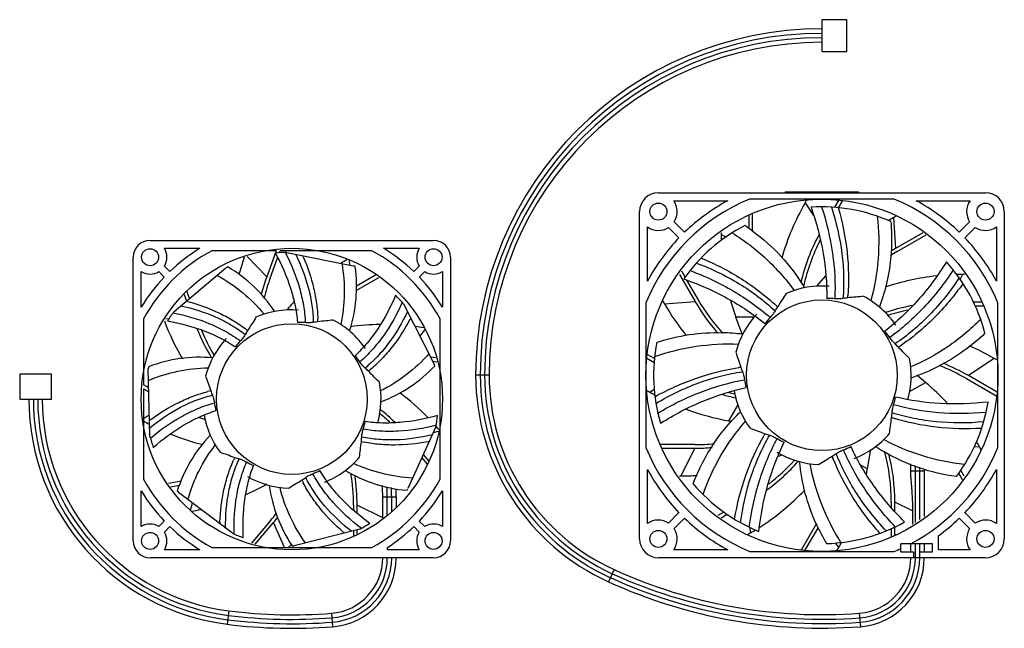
# Model space of a CAD drawing. Header units: millimetres. Extents: x 33 to 282, y 146 to 300.
import ezdxf

# ---------------------------------------------------------------- set-up
doc = ezdxf.new("R2010")
doc.units = ezdxf.units.MM
doc.header["$LTSCALE"] = 28.938691
doc.layers.get('0').update_dxf_attribs({"linetype": 'CONTINUOUS'})

msp = doc.modelspace()

# ---------------------------------------------------------------- linework, layer by layer
at = {"color": 7, "linetype": 'Continuous'}
for p, q in [((235.66, 299.77), (235.66, 291.77)), ((241.91, 299.77), (235.66, 299.77)), ((241.91, 291.77), (241.91, 299.77)), ((235.66, 291.77), (241.91, 291.77)), ((194.41, 256.14), (276.91, 256.14)), ((226.41, 256.34), (244.91, 256.34)), ((226.41, 256.34), (226.41, 256.14)), ((231.6, 256.34), (231.6, 256.14)), ((238.91, 256.34), (238.91, 256.14)), ((240.91, 256.34), (240.91, 256.14)), ((242.91, 256.34), (242.91, 256.14)), ((244.91, 256.34), (244.91, 256.14)), ((198.28, 254.14), (211.91, 254.14)), ((253.9, 254.54), (217.42, 254.54)), ((231.41, 253.57), (231.81, 254.27)), ((231.41, 253.57), (233.53, 250.4)), ((239.93, 254.34), (238.85, 252.47)), ((239.84, 252.38), (240.91, 254.23)), ((259.41, 254.14), (273.03, 254.14)), ((189.66, 168.89), (189.66, 251.39)), ((218.16, 246.36), (218.16, 250.95)), ((281.66, 251.39), (281.66, 168.89)), ((201.02, 246.2), (198.4, 248.82)), ((217.26, 250.55), (217.26, 247.05)), ((253.69, 249.88), (254.44, 250.31)), ((253.69, 249.88), (254.2, 242.09)), ((272.92, 248.82), (270.3, 246.2)), ((191.66, 233.89), (191.66, 247.52)), ((196.98, 247.4), (199.6, 244.78)), ((210.26, 246.06), (210.26, 245.63)), ((261.07, 246.06), (254.2, 242.09)), ((271.71, 244.78), (274.33, 247.4)), ((279.66, 247.52), (279.66, 233.89)), ((66.21, 244.14), (137.71, 244.14)), ((210.26, 245.63), (211.5, 245.02)), ((254.65, 241.31), (261.92, 245.51)), ((69.81, 242.14), (78.8, 242.14)), ((98.04, 241.54), (81.77, 241.54)), ((98.04, 241.54), (95.63, 234.93)), ((98.8, 241.01), (98.99, 241.54)), ((122.14, 241.54), (98.99, 241.54)), ((100.72, 241.12), (117.47, 237.74)), ((125.11, 242.14), (134.1, 242.14)), ((61.96, 168.39), (61.96, 239.89)), ((90.7, 240.08), (95.63, 234.93)), ((96.47, 234.62), (98.35, 239.78)), ((116.42, 239.04), (116.49, 237.93)), ((141.96, 239.89), (141.96, 168.39)), ((63.96, 227.3), (63.96, 236.29)), ((68.42, 236.27), (69.79, 234.89)), ((71.21, 236.31), (69.84, 237.68)), ((72.27, 226.23), (85.36, 237.21)), ((134.08, 237.68), (132.71, 236.31)), ((134.12, 234.89), (135.49, 236.27)), ((139.96, 236.29), (139.96, 227.3)), ((201.17, 234.89), (200.29, 236.4)), ((118.23, 231.53), (123.88, 234.79)), ((123.04, 235.34), (118.25, 232.58)), ((199.75, 235.55), (203.71, 228.69)), ((204.49, 229.14), (201.63, 234.08)), ((234.37, 232.57), (236.61, 235.24)), ((271.14, 235.54), (270.54, 234.33)), ((271.58, 235.54), (271.14, 235.54)), ((76.16, 229.49), (75.47, 231.39)), ((231.19, 232.32), (231.26, 232.21)), ((231.19, 232.32), (231.26, 232.21)), ((74.76, 230.69), (75.42, 228.87)), ((195.49, 228.93), (195.92, 228.18)), ((195.92, 228.18), (203.71, 228.69)), ((276.07, 228.54), (273.88, 228.54)), ((130.1, 228.17), (137.89, 212.96)), ((191.26, 228.38), (191.26, 191.91)), ((250.29, 227.24), (250.29, 227.76)), ((274.31, 227.64), (276.47, 227.64)), ((280.06, 191.91), (280.06, 228.38)), ((64.56, 224.33), (64.56, 207.75)), ((70.23, 224.43), (70.97, 224.35)), ((139.36, 183.96), (139.36, 224.33)), ((218.57, 224.78), (213.93, 224.8)), ((215.51, 220.47), (213.93, 224.8)), ((135.52, 221.65), (134.29, 219.98)), ((138.19, 214.49), (137, 214.69)), ((137.52, 213.69), (138.5, 213.52)), ((191.46, 214.42), (193.33, 213.34)), ((193.42, 214.33), (191.57, 215.4)), ((279.09, 214.39), (272.6, 210.06)), ((279.78, 213.99), (279.09, 214.39)), ((66.18, 194.7), (65.76, 211.79)), ((33.33, 210.39), (33.33, 204.14)), ((41.33, 210.39), (33.33, 210.39)), ((41.33, 204.14), (41.33, 210.39)), ((151.73, 210.14), (148.33, 210.14)), ((261.8, 208.31), (259.63, 210.13)), ((272.15, 209.28), (279.75, 204.89)), ((279.85, 205.87), (272.6, 210.06)), ((65.88, 206.99), (64.56, 207.75)), ((64.56, 206.71), (64.56, 183.96)), ((64.56, 206.71), (65.9, 205.93)), ((191.53, 206.29), (192.23, 205.89)), ((192.23, 205.89), (193.35, 206.64)), ((257.78, 206.02), (261.8, 208.31)), ((33.33, 204.14), (41.33, 204.14)), ((214.44, 202.66), (212.1, 198.66)), ((64.56, 199.26), (66.04, 200.25)), ((138.29, 197.13), (131.26, 181.55)), ((138.3, 197.21), (138.34, 197.18)), ((138.35, 197.26), (138.39, 197.22)), ((212.1, 198.66), (212.94, 198.51)), ((138.89, 195.97), (137.63, 195.66)), ((203.62, 192.65), (194.85, 192.65)), ((195.25, 191.75), (203.62, 191.75)), ((200.17, 184.75), (203.62, 191.75)), ((247.14, 186.59), (247.99, 191.4)), ((275.39, 192.11), (274.01, 192.02)), ((275.83, 191.36), (275.39, 192.11)), ((134.75, 189.29), (136.17, 187.6)), ((136.59, 188.5), (135.16, 190.2)), ((224.68, 189.76), (225.59, 190.09)), ((191.66, 172.77), (191.66, 186.39)), ((245.43, 187.59), (247.14, 186.59)), ((279.66, 186.39), (279.66, 172.77)), ((199.74, 184.75), (200.17, 184.75)), ((258.08, 186.02), (261.48, 186.02)), ((258.08, 184.42), (258.08, 186.02)), ((259.23, 173.05), (259.23, 186.02)), ((260.33, 173.76), (260.33, 186.02)), ((261.48, 186.02), (261.48, 174.5)), ((270.15, 185.4), (271.02, 183.88)), ((271.57, 184.73), (270.71, 186.21)), ((74.06, 183.41), (70.9, 182.85)), ((71.44, 182.03), (73.66, 182.42)), ((63.96, 172), (63.96, 180.99)), ((87.03, 170.29), (73.41, 180.61)), ((124.9, 179.5), (128.3, 179.5)), ((124.9, 174.17), (124.9, 179.5)), ((126.05, 174.93), (126.05, 179.5)), ((127.15, 175.72), (127.15, 179.5)), ((128.3, 179.5), (128.3, 176.87)), ((139.96, 180.99), (139.96, 172)), ((76.38, 176.11), (76.91, 177.95)), ((117.53, 177.38), (117.53, 176.17)), ((124.9, 174.19), (118.43, 177.38)), ((118.43, 175.43), (118.43, 177.38)), ((253.15, 178.11), (253.15, 176.91)), ((258.5, 175.92), (254.05, 178.11)), ((254.05, 175.91), (254.05, 178.11)), ((199.6, 175.5), (196.98, 172.88)), ((198.4, 171.47), (201.02, 174.09)), ((210.93, 175.66), (209.4, 174.78)), ((210.25, 174.23), (211.76, 175.11)), ((258.5, 175.92), (258.5, 172.58)), ((270.3, 174.09), (272.92, 171.47)), ((274.33, 172.88), (271.71, 175.5)), ((69.79, 173.39), (68.42, 172.02)), ((69.84, 170.61), (71.21, 171.98)), ((96.69, 173.63), (91.83, 167.84)), ((92.76, 167.54), (97.38, 173.05)), ((100.15, 166.74), (97.38, 173.05)), ((119.12, 171.37), (102.56, 167.15)), ((132.71, 171.98), (134.08, 170.61)), ((135.49, 172.02), (134.12, 173.39)), ((217.62, 170.41), (217.54, 171.76)), ((234.28, 172.76), (230.41, 166.06)), ((231.38, 165.95), (234.76, 171.8)), ((253.15, 171.47), (253.15, 169.48)), ((254.05, 169.73), (254.05, 171.89)), ((117.53, 170.96), (117.53, 169.61)), ((118.43, 169.9), (118.43, 171.19)), ((216.87, 169.97), (217.62, 170.41)), ((265.03, 166.14), (265.03, 169.68)), ((81.77, 166.74), (122.14, 166.74)), ((126.1, 166.14), (126.1, 166.76)), ((239.91, 166.71), (239.16, 167.84)), ((239.51, 166.02), (239.91, 166.71)), ((263.53, 167.64), (255.53, 167.64)), ((255.53, 165.64), (255.53, 167.64)), ((258.08, 165.64), (258.08, 167.64)), ((259.23, 164.14), (259.23, 167.64)), ((260.33, 165.64), (260.33, 167.64)), ((261.48, 167.64), (261.48, 165.64)), ((263.53, 165.64), (263.53, 167.64)), ((137.71, 164.14), (66.21, 164.14)), ((78.8, 166.14), (69.81, 166.14)), ((134.1, 166.14), (126.1, 166.14)), ((276.91, 164.14), (194.41, 164.14)), ((211.91, 166.14), (198.28, 166.14)), ((217.42, 165.74), (253.9, 165.74)), ((255.53, 165.64), (258.78, 165.64)), ((258.78, 165.64), (258.78, 164.14)), ((260.28, 165.64), (263.53, 165.64)), ((260.28, 165.64), (260.28, 164.14)), ((273.03, 166.14), (265.03, 166.14)), ((183.24, 161.16), (181.83, 158.07)), ((86.1, 150.75), (85.68, 147.38)), ((111.97, 150.15), (112.24, 146.76)), ((245.09, 150.14), (245.35, 146.75))]:
    msp.add_line(p, q, dxfattribs=at)
for centre, radius in [((235.66, 210.14), 44.4), ((194.41, 251.39), 2.15), ((276.91, 251.39), 2.15), ((101.96, 204.14), 38), ((66.21, 239.89), 2.15), ((137.71, 239.89), 2.15), ((235.66, 210.14), 19), ((101.96, 204.14), 19), ((66.21, 168.39), 2.15), ((137.71, 168.39), 2.15), ((194.41, 168.89), 2.15), ((276.91, 168.89), 2.15)]:
    msp.add_circle(centre, radius, dxfattribs=at)
for centre, radius, start, end in [((235.66, 210.14), 87.33, 90, 180), ((235.66, 210.14), 86.18, 90, 180), ((235.66, 210.14), 85.08, 90, 180), ((235.66, 210.14), 83.93, 90, 180), ((194.41, 251.39), 4.75, 90, 180), ((276.91, 251.39), 4.75, 0, 90), ((235.66, 210.14), 48, 112.3316, 157.6684), ((194.41, 251.39), 4.75, 327.1532, 35.3765), ((235.66, 210.14), 50, 118.3576, 133.854), ((284.3, 223.07), 61.06, 150.0264, 164.2039), ((235.66, 210.14), 48, 22.3316, 67.6684), ((235.66, 210.14), 50, 46.146, 61.6424), ((276.91, 251.39), 4.75, 144.6235, 212.8468), ((235.66, 210.14), 42.45, 65.8626, 93.6969), ((284.24, 197.01), 61.06, 120.0264, 121.3604), ((194.41, 251.39), 4.75, 234.6235, 302.8468), ((235.66, 210.14), 42.45, 117.2912, 145.1255), ((188.32, 205.51), 50.7, 53.8434, 56.6481), ((276.91, 251.39), 4.75, 237.1532, 305.3765), ((66.21, 239.89), 4.25, 90, 180), ((137.71, 239.89), 4.25, 0, 90), ((235.66, 210.14), 50, 136.146, 151.6424), ((271.32, 245.66), 61.06, 180.0264, 181.3673), ((235.66, 210.14), 50, 28.3576, 43.854), ((101.96, 204.14), 42.5, 118.3576, 151.6424), ((66.21, 239.89), 4.25, 328.609, 31.9657), ((101.96, 204.14), 44.5, 121.358, 133.7123), ((101.96, 204.14), 37, 91.9226, 96.4115), ((101.96, 204.14), 42.5, 28.3576, 61.6424), ((101.96, 204.14), 44.5, 46.2877, 58.642), ((137.71, 239.89), 4.25, 148.0343, 211.391), ((147.62, 219.71), 61.06, 160.723, 165.0545), ((56.6, 219.04), 52.58, 23.4398, 23.8722), ((146.94, 186.72), 61.06, 120.6361, 122.1579), ((235.66, 210.14), 42.45, 14.434, 42.2683), ((66.21, 239.89), 4.25, 238.0343, 301.391), ((101.96, 204.14), 37, 115.8526, 116.6488), ((67.32, 206.15), 36.36, 33.5156, 59.4013), ((81.93, 232.48), 36.36, 342.087, 7.9727), ((101.96, 204.14), 37, 64.424, 65.2202), ((137.71, 239.89), 4.25, 238.609, 301.9657), ((101.96, 204.14), 44.5, 136.2877, 148.642), ((143.59, 217.49), 51.03, 160.0243, 165.1862), ((143.46, 217.52), 50, 159.999, 165.9639), ((101.96, 204.14), 44.5, 31.358, 43.7123), ((271.17, 174.48), 61.06, 96.2203, 108.7198), ((271.17, 174.48), 61.06, 90.0264, 91.3568), ((235.66, 210.14), 22.5, 85.3631, 113.5786), ((188.07, 206.14), 50.46, 31.2649, 31.5472), ((62.03, 177.97), 52.58, 74.8684, 75.3008), ((146.94, 186.72), 61.06, 136.6877, 139.227), ((101.96, 204.14), 37, 40.494, 44.9829), ((247.79, 254.13), 50, 209.9995, 221.884), ((271.32, 245.66), 61.06, 195.9271, 199.9738), ((237.44, 210.16), 19.32, 85.6519, 91.6592), ((244.05, 211.06), 18.68, 95.8044, 99.4976), ((184.61, 234.48), 57.76, 355.2064, 355.7242), ((235.66, 210.14), 22.5, 33.9345, 62.1501), ((101.96, 204.14), 37, 143.3512, 147.8401), ((101.96, 204.14), 22.5, 85.8766, 113.6961), ((248.79, 258.73), 61.06, 210.0264, 219.1512), ((240.17, 217.28), 18.68, 147.233, 150.9261), ((184.8, 185.4), 57.76, 46.6349, 47.1528), ((126.93, 245.42), 61.06, 200.702, 210.6748), ((110.49, 206.09), 17.65, 96.4117, 100.1792), ((71.56, 223.25), 36.96, 0.5921, 1.7722), ((101.96, 204.14), 22.5, 34.448, 62.2675), ((85.33, 248.89), 52.58, 332.0112, 332.4437), ((235.66, 210.14), 22.5, 136.7917, 165.0072), ((236.76, 211.55), 19.32, 137.0805, 143.0878), ((125.27, 241.13), 51.03, 202.0886, 211.422), ((125.27, 241.13), 50.13, 203.0568, 211.1458), ((68.07, 192.29), 36.96, 52.0207, 53.2008), ((105.75, 212.03), 17.65, 147.8403, 151.6077), ((103.8, 204.38), 19.08, 85.3035, 91.2455), ((125.21, 161.88), 61.06, 90.9742, 97.9684), ((125.21, 161.88), 61.06, 80.5548, 82.5856), ((236.78, 208.76), 19.32, 34.2234, 40.2307), ((101.96, 204.14), 22.5, 137.3052, 165.1247), ((102.92, 205.73), 19.08, 136.7321, 142.674), ((209.18, 171.01), 49.88, 82.5319, 88.4061), ((235.66, 210.14), 42.45, 168.7198, 196.554), ((241.61, 204.15), 18.68, 44.3758, 48.069), ((222.85, 265.23), 57.76, 303.7778, 304.2957), ((248.58, 161.5), 61.06, 60.0264, 66.544), ((78.79, 178.31), 36.36, 84.9442, 110.8299), ((103.29, 202.85), 19.08, 33.875, 39.8169), ((235.66, 210.14), 22.5, 344.3916, 10.7215), ((101.96, 204.14), 37, 167.2812, 168.0774), ((108.8, 198.69), 17.65, 44.9832, 48.7506), ((97.95, 239.82), 36.96, 309.1635, 310.3436), ((111.62, 237.47), 36.36, 290.6585, 316.5441), ((101.96, 204.14), 37, 12.9954, 13.7917), ((223.29, 154.96), 57.76, 98.0635, 98.5814), ((232.89, 218.12), 18.68, 198.6616, 202.3547), ((242.69, 256.47), 49.44, 288.5087, 297.1599), ((205.55, 210.14), 57.22, 180, 245.5118), ((205.55, 210.14), 56.07, 180, 245.5118), ((205.55, 210.14), 54.97, 180, 245.5118), ((205.55, 210.14), 53.82, 180, 245.5118), ((235.24, 211.88), 19.32, 188.5092, 194.5164), ((242.33, 257.46), 50.48, 288.2587, 288.5384), ((90.09, 170.26), 36.96, 103.4493, 104.6293), ((98.16, 212.03), 17.65, 199.2689, 203.0363), ((101.96, 204.14), 22.5, 344.7404, 10.8389), ((235.66, 210.14), 22.5, 190.0358, 216.4358), ((222.53, 161.56), 61.06, 42.7914, 49.9738), ((92.85, 204.14), 57.22, 180, 262.7967), ((92.85, 204.14), 56.07, 180, 262.7967), ((92.85, 204.14), 54.97, 180, 262.7967), ((92.85, 204.14), 53.82, 180, 262.7967), ((92.78, 157.03), 60.79, 44.3387, 53.1686), ((222.73, 258.79), 61.06, 240.0264, 241.3646), ((235.28, 208.4), 19.32, 342.7948, 348.8021), ((101.31, 205.88), 19.08, 188.1609, 194.1026), ((92.7, 161.42), 51.03, 46.2272, 51.7451), ((222.73, 258.79), 61.06, 249.5994, 259.9738), ((235.66, 210.14), 42.45, 323.0055, 350.8397), ((97.53, 156.61), 52.58, 126.297, 126.7294), ((96.09, 247.6), 51.18, 249.9817, 251.7429), ((96.04, 247.46), 50.13, 251.1027, 251.1458), ((101.96, 204.14), 22.5, 190.3467, 216.5532), ((92.7, 161.42), 50.13, 47.1365, 51.1458), ((101.96, 204.14), 37, 349.0655, 353.5544), ((234.69, 201.75), 18.68, 352.9473, 356.6404), ((270.74, 254.5), 57.76, 252.3492, 252.8671), ((94.31, 251.34), 60.53, 240.5531, 242.1831), ((101.78, 202.3), 19.08, 342.4464, 348.3883), ((92.41, 156.66), 61.31, 40.4595, 41.4128), ((101.96, 204.14), 37, 194.7798, 199.2686), ((94.61, 251.96), 61.21, 247.7318, 255.7121), ((107.71, 169.93), 36.36, 136.3727, 162.2584), ((101.96, 195.39), 17.65, 353.5546, 357.322), ((271.09, 166.07), 57.76, 149.4921, 150.0099), ((227.69, 212.96), 18.68, 250.0901, 253.7833), ((234.04, 210.9), 19.32, 239.9377, 245.945), ((235.66, 210.14), 22.5, 291.0774, 319.2929), ((127.35, 229.52), 36.96, 257.735, 258.9151), ((126.57, 245.05), 52.58, 280.5827, 281.0151), ((235.66, 210.14), 48, 202.3316, 247.6684), ((234.06, 209.35), 19.32, 291.3662, 297.3735), ((276.67, 234.21), 50.23, 236.8274, 239.72), ((235.66, 210.14), 48, 297.6972, 337.6684), ((222.53, 161.56), 61.06, 30.0264, 31.3587), ((121.05, 173.74), 36.96, 154.8778, 156.0579), ((93.42, 206.09), 17.65, 250.6975, 254.4649), ((101.96, 204.14), 22.5, 291.5909, 319.4104), ((235.66, 210.14), 22.5, 239.6488, 267.8643), ((228.49, 205.67), 18.68, 301.5187, 305.2119), ((292.21, 210.37), 57.76, 200.9206, 201.4385), ((100.2, 204.73), 19.08, 239.5892, 245.5312), ((235.66, 210.14), 50, 208.3576, 223.854), ((187.16, 197.17), 60.91, 348.6658, 349.9991), ((235.66, 186.02), 22.43, 0, 4.6079), ((235.66, 186.02), 23.58, 0, 3.2837), ((235.66, 186.02), 24.68, 0, 2.1258), ((235.66, 186.02), 25.83, 0, 1.0134), ((235.66, 210.14), 50, 316.146, 331.6424), ((101.96, 204.14), 42.5, 208.3576, 241.6424), ((101.96, 204.14), 22.5, 240.1623, 267.9818), ((95.11, 198.68), 17.65, 302.126, 305.8935), ((100.4, 203.13), 19.08, 291.0178, 296.9597), ((134.04, 217.37), 36.36, 239.2314, 265.1156), ((67.41, 177.36), 50.13, 0.0243, 9.2595), ((67.4, 177.36), 51.03, 0.0243, 8.5303), ((101.96, 204.14), 42.5, 298.3576, 331.6424), ((200.14, 245.81), 61.06, 270.0264, 273.8433), ((65.65, 235.9), 61.06, 293.9508, 299.4601), ((132.29, 187.31), 36.36, 187.8013, 213.687), ((137.63, 200.12), 36.96, 206.3064, 207.4865), ((101.96, 179.5), 22.94, 0, 7.2539), ((101.96, 179.5), 24.09, 0, 6.0311), ((101.96, 179.5), 25.19, 0, 5.3586), ((101.96, 179.5), 26.34, 0, 3.8812), ((101.96, 204.14), 37, 321.5669, 322.3631), ((235.66, 210.14), 42.45, 220.1483, 247.9826), ((101.96, 204.14), 44.5, 211.358, 223.7123), ((101.96, 204.14), 37, 218.7097, 219.506), ((101.96, 204.14), 44.5, 316.2877, 328.642), ((187.07, 223.27), 61.06, 302.6319, 316.4319), ((65.65, 235.9), 61.06, 280.3609, 282.6084), ((58.27, 205.84), 50.13, 320.0243, 322.551), ((58.38, 205.77), 50.9, 319.9991, 321.9127), ((235.66, 210.14), 50, 226.146, 241.6424), ((235.66, 210.14), 50, 305.9827, 313.854), ((66.21, 168.39), 4.25, 58.609, 121.9657), ((101.96, 204.14), 44.5, 226.2877, 238.642), ((136.36, 171.04), 52.58, 177.7255, 178.158), ((101.96, 204.14), 37, 297.6369, 302.1258), ((101.96, 204.14), 44.5, 302.8589, 313.7123), ((137.71, 168.39), 4.25, 58.0343, 121.391), ((194.41, 168.89), 4.75, 57.1532, 125.3765), ((194.41, 168.89), 4.75, 324.6235, 32.8468), ((279.86, 193.51), 50.17, 204.4789, 210.9496), ((235.66, 210.14), 42.45, 271.5769, 299.4112), ((276.91, 168.89), 4.75, 147.1532, 215.3765), ((276.91, 168.89), 4.75, 54.6235, 122.8468), ((66.21, 168.39), 4.25, 328.0343, 31.391), ((101.96, 204.14), 37, 246.2083, 250.6972), ((149.28, 210.4), 52.58, 229.1541, 229.5865), ((137.71, 168.39), 4.25, 148.609, 211.9657), ((194.41, 168.89), 4.75, 180, 270), ((187.07, 223.27), 61.06, 300.0264, 301.3569), ((276.91, 168.89), 4.75, 270, 360), ((66.21, 168.39), 4.25, 180, 270), ((53.86, 205.06), 60.91, 321.0199, 321.9829), ((101.96, 204.14), 37, 270.1383, 270.9345), ((137.71, 168.39), 4.25, 270, 360), ((187.16, 197.17), 60.91, 330.0012, 331.3364), ((235.66, 210.14), 48, 292.3316, 294.4629), ((110.86, 164.14), 14.04, 274.5434, 360), ((110.86, 164.14), 15.19, 274.5434, 360), ((110.86, 164.14), 16.29, 274.5434, 360), ((110.86, 164.14), 17.44, 274.5434, 360), ((244.04, 164.14), 14.04, 274.2789, 360), ((244.04, 164.14), 15.19, 274.2789, 360), ((244.04, 164.14), 16.29, 274.2789, 360), ((244.04, 164.14), 17.44, 274.2789, 360), ((235.66, 276.24), 128.7, 245.5118, 274.2789), ((235.66, 276.24), 127.6, 245.5118, 274.2789), ((235.66, 276.24), 126.45, 245.5118, 274.2789), ((235.66, 276.24), 129.85, 245.5118, 274.2789), ((101.96, 276.2), 127.6, 262.7967, 274.5434), ((101.96, 276.2), 126.45, 262.7967, 274.5434), ((101.96, 276.2), 129.85, 262.7967, 274.5434), ((101.96, 276.2), 128.7, 262.7967, 274.5434)]:
    msp.add_arc(centre, radius, start, end, dxfattribs=at)
for centre, major_axis, start_param, end_param in [((279.95, 221.59), (50.25, -8.88), 2.828258, 3.081509), ((279.83, 221.63), (43.31, -25), -3.087365, -2.837637), ((279.65, 198.01), (-25, 43.31), 0, 0.040048), ((279.74, 197.91), (39.08, -32.82), 2.793446, 2.818572), ((247.89, 254.22), (32.82, 39.08), 2.793446, 2.983636), ((267.71, 177.51), (17.43, -47.96), 2.976101, 3.112817), ((267.69, 177.63), (0, 50), 0.20549, 0.311764), ((247.14, 165.97), (43.31, -25), 1.570796, 1.72354), ((247.1, 165.85), (-8.88, -50.25), 2.793446, 2.932131), ((224.21, 254.44), (8.88, 50.25), 3.043817, 3.112817), ((224.17, 254.31), (43.31, -25), -1.289562, -1.259032), ((223.42, 166.06), (-32.82, -39.08), 3.109619, 3.112817), ((203.62, 242.65), (50, 0), -1.570796, -1.472178), ((203.6, 242.78), (-17.43, 47.96), 2.793446, 2.878188), ((191.66, 222.28), (-25, 43.31), -3.006869, -2.829829), ((203.15, 178.11), (50, 0), 0, 0.259831), ((203.02, 178.09), (-47.96, -17.43), 2.793446, 3.035603), ((191.58, 222.38), (-39.08, 32.82), 2.902694, 3.112817)]:
    msp.add_ellipse(centre, major_axis=major_axis, ratio=1, start_param=start_param, end_param=end_param, dxfattribs=at)
for points, knots in [([(232.92, 252.51), (234.24, 248.71), (236.27, 241.12), (236.93, 233.28), (236.88, 229.47)], [0, 0, 0, 0, 0.513472, 1, 1, 1, 1]), ([(235.57, 252.59), (236.8, 248.77), (238.65, 241.12), (239.08, 233.24), (238.91, 229.43)], [0, 0, 0, 0, 0.512493, 1, 1, 1, 1]), ([(238.04, 252.53), (239.27, 248.73), (240.62, 242.93), (241.22, 235.16), (241.12, 231.36), (240.97, 229.49)], [0, 0, 0, 0, 0.512816, 0.758439, 1, 1, 1, 1]), ([(239.76, 252.39), (240.81, 248.72), (242.32, 241.35), (242.48, 233.82), (242.2, 230.17)], [0, 0, 0, 0, 0.510761, 1, 1, 1, 1]), ([(249.62, 250.23), (250.02, 246.66), (250.18, 239.47), (248.94, 232.38), (248.01, 228.95)], [0, 0, 0, 0, 0.502562, 1, 1, 1, 1]), ([(253.02, 248.88), (253.21, 246.72), (253.29, 243.82), (253.12, 240.94), (253.05, 240.21)], [0, 0, 0, 0, 0.74985, 1, 1, 1, 1]), ([(213.02, 246.05), (216.06, 244.14), (221.78, 239.78), (226.55, 234.39), (228.65, 231.52)], [0, 0, 0, 0, 0.502562, 1, 1, 1, 1]), ([(218.23, 246.45), (220.79, 244.58), (225.57, 240.34), (229.41, 235.24), (231.07, 232.53)], [0, 0, 0, 0, 0.500012, 1, 1, 1, 1]), ([(97.82, 240.91), (99.35, 238.1), (101.27, 233.77), (102.84, 227.82), (103.26, 224.9), (103.38, 223.46)], [0, 0, 0, 0, 0.520684, 0.764196, 1, 1, 1, 1]), ([(100.31, 241.11), (101.77, 238.25), (103.57, 233.85), (104.96, 227.82), (105.29, 224.86), (105.36, 223.4)], [0, 0, 0, 0, 0.519091, 0.762943, 1, 1, 1, 1]), ([(102.88, 240.68), (104.26, 237.91), (105.93, 233.62), (107.12, 227.76), (107.35, 224.88), (107.37, 223.46)], [0, 0, 0, 0, 0.518833, 0.762626, 1, 1, 1, 1]), ([(104.85, 239.96), (105.94, 237.43), (107.27, 233.55), (108.25, 228.28), (108.47, 225.68), (108.51, 224.39)], [0, 0, 0, 0, 0.514382, 0.759699, 1, 1, 1, 1]), ([(204.01, 238.43), (207.74, 237.03), (213.12, 234.47), (219.57, 230.09), (222.47, 227.65), (223.84, 226.36)], [0, 0, 0, 0, 0.512816, 0.758439, 1, 1, 1, 1]), ([(205.18, 239.69), (208.71, 238.23), (215.41, 234.81), (221.4, 230.24), (224.08, 227.75)], [0, 0, 0, 0, 0.510761, 1, 1, 1, 1]), ([(253.05, 240.21), (252.87, 238.02), (252.2, 233.64), (250.94, 229.41), (250.17, 227.34)], [0, 0, 0, 0, 0.500008, 1, 1, 1, 1]), ([(267.07, 238.7), (264.93, 235.3), (260.26, 228.98), (254.54, 223.57), (251.53, 221.24)], [0, 0, 0, 0, 0.513472, 1, 1, 1, 1]), ([(114.58, 238.32), (115.02, 235.78), (115.45, 230.61), (114.85, 225.46), (114.31, 222.95)], [0, 0, 0, 0, 0.501561, 1, 1, 1, 1]), ([(202.41, 236.54), (206.17, 235.13), (213.31, 231.79), (219.73, 227.22), (222.61, 224.71)], [0, 0, 0, 0, 0.512493, 1, 1, 1, 1]), ([(268.79, 236.68), (266.57, 233.33), (261.74, 227.12), (255.85, 221.87), (252.76, 219.63)], [0, 0, 0, 0, 0.512493, 1, 1, 1, 1]), ([(83.11, 235.32), (85.37, 234.08), (89.68, 231.19), (93.33, 227.51), (94.96, 225.53)], [0, 0, 0, 0, 0.501561, 1, 1, 1, 1]), ([(200.83, 234.41), (204.62, 233.08), (211.82, 229.94), (218.36, 225.56), (221.31, 223.15)], [0, 0, 0, 0, 0.513472, 1, 1, 1, 1]), ([(270.28, 234.7), (268.08, 231.37), (264.39, 226.71), (258.69, 221.39), (255.65, 219.1), (254.09, 218.05)], [0, 0, 0, 0, 0.512816, 0.758439, 1, 1, 1, 1]), ([(271.25, 233.28), (269.03, 230.17), (264.21, 224.39), (258.42, 219.57), (255.4, 217.51)], [0, 0, 0, 0, 0.510761, 1, 1, 1, 1]), ([(75.76, 228.73), (78.42, 228.01), (82.28, 226.63), (87.01, 224.11), (89.18, 222.66), (90.21, 221.89)], [0, 0, 0, 0, 0.514382, 0.759699, 1, 1, 1, 1]), ([(128.13, 230.3), (126.88, 227.35), (124.7, 223.16), (121.02, 218.22), (119, 216.07), (117.95, 215.07)], [0, 0, 0, 0, 0.520684, 0.764196, 1, 1, 1, 1]), ([(129.83, 228.48), (128.51, 225.56), (126.19, 221.4), (122.34, 216.56), (120.23, 214.46), (119.13, 213.49)], [0, 0, 0, 0, 0.519091, 0.762943, 1, 1, 1, 1]), ([(226.66, 230.77), (226.33, 230.22), (225.59, 229.1), (224.85, 227.98), (224.46, 227.39)], [0, 0, 0, 0, 0.473039, 1, 1, 1, 1]), ([(240.97, 229.49), (240.66, 229.44), (239.97, 229.39), (239.28, 229.41), (238.91, 229.43)], [0, 0, 0, 0, 0.454048, 1, 1, 1, 1]), ([(246.17, 230.04), (245.54, 229.96), (244.2, 229.83), (242.87, 229.72), (242.16, 229.65)], [0, 0, 0, 0, 0.473039, 1, 1, 1, 1]), ([(73.97, 227.65), (76.99, 226.99), (81.39, 225.62), (86.71, 222.9), (89.1, 221.29), (90.23, 220.42)], [0, 0, 0, 0, 0.518833, 0.762626, 1, 1, 1, 1]), ([(131.1, 226.2), (129.79, 223.4), (127.48, 219.42), (123.63, 214.83), (121.53, 212.86), (120.44, 211.96)], [0, 0, 0, 0, 0.518833, 0.762626, 1, 1, 1, 1]), ([(223.84, 226.36), (223.69, 226.08), (223.3, 225.52), (222.86, 224.99), (222.61, 224.71)], [0, 0, 0, 0, 0.454048, 1, 1, 1, 1]), ([(70.63, 223.84), (73.78, 223.28), (78.36, 222.08), (83.99, 219.59), (86.54, 218.1), (87.74, 217.3)], [0, 0, 0, 0, 0.520684, 0.764196, 1, 1, 1, 1]), ([(72.03, 225.9), (75.17, 225.26), (79.74, 223.93), (85.31, 221.25), (87.83, 219.66), (89.02, 218.81)], [0, 0, 0, 0, 0.519091, 0.762943, 1, 1, 1, 1]), ([(92.92, 224.75), (92.6, 224.21), (91.9, 223.11), (91.18, 222.01), (90.81, 221.43)], [0, 0, 0, 0, 0.473707, 1, 1, 1, 1]), ([(112.43, 224.06), (111.81, 223.97), (110.51, 223.83), (109.21, 223.71), (108.52, 223.63)], [0, 0, 0, 0, 0.473707, 1, 1, 1, 1]), ([(131.76, 224.21), (130.46, 221.78), (128.26, 218.33), (124.75, 214.27), (122.85, 212.48), (121.87, 211.65)], [0, 0, 0, 0, 0.514382, 0.759699, 1, 1, 1, 1]), ([(275.71, 224.22), (273.16, 221.68), (267.64, 217.08), (261.33, 213.62), (258.06, 212.22)], [0, 0, 0, 0, 0.502562, 1, 1, 1, 1]), ([(107.37, 223.46), (107.07, 223.41), (106.4, 223.36), (105.73, 223.38), (105.36, 223.4)], [0, 0, 0, 0, 0.451511, 1, 1, 1, 1]), ([(90.23, 220.42), (90.09, 220.16), (89.7, 219.6), (89.27, 219.09), (89.02, 218.81)], [0, 0, 0, 0, 0.451511, 1, 1, 1, 1]), ([(194.03, 218.45), (196.69, 219.31), (202.16, 220.62), (207.77, 220.95), (210.57, 220.87)], [0, 0, 0, 0, 0.499995, 1, 1, 1, 1]), ([(254.09, 218.05), (253.86, 218.26), (253.4, 218.77), (252.98, 219.32), (252.76, 219.63)], [0, 0, 0, 0, 0.454048, 1, 1, 1, 1]), ([(276.77, 220.72), (275.06, 219.09), (271.41, 216.05), (267.36, 213.57), (265.26, 212.49)], [0, 0, 0, 0, 0.499999, 1, 1, 1, 1]), ([(193.47, 214.84), (196.86, 216.02), (203.83, 217.77), (211.02, 218.15), (214.57, 218)], [0, 0, 0, 0, 0.502562, 1, 1, 1, 1]), ([(257.76, 214.33), (257.31, 214.77), (256.38, 215.74), (255.46, 216.71), (254.96, 217.22)], [0, 0, 0, 0, 0.473039, 1, 1, 1, 1]), ([(136.55, 215.58), (134.84, 213.65), (131.06, 210.1), (126.66, 207.36), (124.36, 206.21)], [0, 0, 0, 0, 0.501561, 1, 1, 1, 1]), ([(213.92, 215.96), (214.14, 215.37), (214.56, 214.09), (214.97, 212.82), (215.19, 212.15)], [0, 0, 0, 0, 0.473039, 1, 1, 1, 1]), ([(65.83, 208.84), (68.21, 209.84), (73.15, 211.4), (78.31, 211.97), (80.88, 212)], [0, 0, 0, 0, 0.501561, 1, 1, 1, 1]), ([(120.44, 211.95), (120.21, 212.15), (119.75, 212.65), (119.35, 213.19), (119.13, 213.49)], [0, 0, 0, 0, 0.451511, 1, 1, 1, 1]), ([(124.06, 208.37), (123.61, 208.8), (122.68, 209.73), (121.77, 210.67), (121.29, 211.16)], [0, 0, 0, 0, 0.473707, 1, 1, 1, 1]), ([(193.55, 204.74), (196.9, 206.58), (203.75, 209.69), (211.06, 211.52), (214.68, 212.07)], [0, 0, 0, 0, 0.510761, 1, 1, 1, 1]), ([(80.21, 209.92), (80.43, 209.34), (80.86, 208.1), (81.27, 206.86), (81.5, 206.21)], [0, 0, 0, 0, 0.473707, 1, 1, 1, 1]), ([(193.81, 203.04), (197.24, 205.08), (202.58, 207.69), (210.03, 210), (213.75, 210.75), (215.61, 211.02)], [0, 0, 0, 0, 0.512816, 0.758439, 1, 1, 1, 1]), ([(194.29, 200.61), (197.74, 202.66), (204.79, 206.17), (212.38, 208.34), (216.14, 209.02)], [0, 0, 0, 0, 0.512493, 1, 1, 1, 1]), ([(215.61, 211.02), (215.64, 210.95), (215.75, 210.67), (215.84, 210.37), (215.9, 210.14)], [0, 0, 0, 0, 0.227876, 1, 1, 1, 1]), ([(215.9, 210.14), (215.92, 210.06), (216.01, 209.68), (216.08, 209.31), (216.14, 209.02)], [0, 0, 0, 0, 0.236298, 1, 1, 1, 1]), ([(194.97, 198.05), (198.37, 200.18), (205.32, 203.85), (212.82, 206.24), (216.54, 207.03)], [0, 0, 0, 0, 0.513472, 1, 1, 1, 1]), ([(66.13, 196.91), (68.53, 198.87), (72.34, 201.45), (77.79, 203.92), (80.54, 204.78), (81.92, 205.12)], [0, 0, 0, 0, 0.518833, 0.762626, 1, 1, 1, 1]), ([(66.4, 198.99), (68.62, 200.62), (72.11, 202.78), (77.03, 204.91), (79.51, 205.7), (80.76, 206.02)], [0, 0, 0, 0, 0.514382, 0.759699, 1, 1, 1, 1]), ([(81.92, 205.12), (81.95, 205.05), (82.07, 204.73), (82.17, 204.4), (82.23, 204.14)], [0, 0, 0, 0, 0.224108, 1, 1, 1, 1]), ([(82.23, 204.14), (82.25, 204.07), (82.32, 203.75), (82.38, 203.42), (82.43, 203.18)], [0, 0, 0, 0, 0.238107, 1, 1, 1, 1]), ([(277.57, 203.39), (273.58, 202.94), (265.72, 202.65), (257.93, 203.75), (254.23, 204.65)], [0, 0, 0, 0, 0.513472, 1, 1, 1, 1]), ([(66.29, 194.31), (68.75, 196.37), (72.63, 199.11), (78.2, 201.8), (81.02, 202.78), (82.43, 203.18)], [0, 0, 0, 0, 0.519091, 0.762943, 1, 1, 1, 1]), ([(67.03, 191.93), (69.43, 194.05), (73.22, 196.88), (78.67, 199.73), (81.43, 200.79), (82.81, 201.23)], [0, 0, 0, 0, 0.520684, 0.764196, 1, 1, 1, 1]), ([(253.34, 200.66), (253.35, 200.97), (253.46, 201.66), (253.63, 202.32), (253.73, 202.69)], [0, 0, 0, 0, 0.454048, 1, 1, 1, 1]), ([(277.06, 200.79), (273.06, 200.43), (265.19, 200.33), (257.42, 201.67), (253.73, 202.69)], [0, 0, 0, 0, 0.512493, 1, 1, 1, 1]), ([(138.72, 199.99), (135.64, 199.13), (131, 198.22), (124.85, 198.02), (121.91, 198.25), (120.47, 198.46)], [0, 0, 0, 0, 0.520684, 0.764196, 1, 1, 1, 1]), ([(208.43, 192.98), (209.4, 194.42), (211.5, 197.2), (213.87, 199.74), (215.12, 200.95)], [0, 0, 0, 0, 0.500053, 1, 1, 1, 1]), ([(252.71, 195.47), (252.78, 196.1), (252.95, 197.43), (253.14, 198.76), (253.23, 199.46)], [0, 0, 0, 0, 0.47304, 1, 1, 1, 1]), ([(276.45, 198.39), (272.47, 198.03), (266.52, 198.01), (258.81, 199.15), (255.13, 200.1), (253.34, 200.66)], [0, 0, 0, 0, 0.512816, 0.758439, 1, 1, 1, 1]), ([(275.94, 196.74), (272.12, 196.53), (264.6, 196.71), (257.22, 198.23), (253.72, 199.3)], [0, 0, 0, 0, 0.510761, 1, 1, 1, 1]), ([(119.59, 194.56), (119.6, 194.87), (119.71, 195.54), (119.87, 196.19), (119.97, 196.54)], [0, 0, 0, 0, 0.451511, 1, 1, 1, 1]), ([(138.36, 197.53), (135.25, 196.74), (130.56, 195.96), (124.38, 195.95), (121.42, 196.29), (119.97, 196.54)], [0, 0, 0, 0, 0.519091, 0.762943, 1, 1, 1, 1]), ([(205.68, 180.08), (206.87, 183.47), (209.85, 190.02), (214.04, 195.87), (216.37, 198.56)], [0, 0, 0, 0, 0.502562, 1, 1, 1, 1]), ([(217.56, 196.78), (218.16, 196.58), (219.42, 196.11), (220.67, 195.64), (221.33, 195.39)], [0, 0, 0, 0, 0.473039, 1, 1, 1, 1]), ([(137.38, 195.11), (134.36, 194.39), (129.81, 193.72), (123.83, 193.86), (120.98, 194.27), (119.59, 194.57)], [0, 0, 0, 0, 0.518833, 0.762626, 1, 1, 1, 1]), ([(213.63, 173.86), (214.28, 177.62), (216.12, 184.92), (219.24, 191.77), (221.07, 194.94)], [0, 0, 0, 0, 0.510761, 1, 1, 1, 1]), ([(215.12, 172.99), (215.66, 176.95), (216.96, 182.75), (219.79, 190.02), (221.53, 193.4), (222.48, 195.02)], [0, 0, 0, 0, 0.512816, 0.758439, 1, 1, 1, 1]), ([(217.32, 171.86), (217.86, 175.84), (219.52, 183.54), (222.56, 190.82), (224.36, 194.18)], [0, 0, 0, 0, 0.512493, 1, 1, 1, 1]), ([(222.48, 195.02), (222.78, 194.93), (223.42, 194.67), (224.03, 194.36), (224.36, 194.18)], [0, 0, 0, 0, 0.454048, 1, 1, 1, 1]), ([(271.63, 187.61), (268.07, 188.02), (261.02, 189.46), (254.38, 192.24), (251.25, 193.92)], [0, 0, 0, 0, 0.502562, 1, 1, 1, 1]), ([(75.76, 178.83), (76.46, 181.31), (78.32, 186.15), (81.1, 190.53), (82.67, 192.56)], [0, 0, 0, 0, 0.501561, 1, 1, 1, 1]), ([(119.04, 189.5), (119.1, 190.12), (119.25, 191.42), (119.42, 192.72), (119.5, 193.41)], [0, 0, 0, 0, 0.473704, 1, 1, 1, 1]), ([(136.23, 193.36), (133.52, 192.85), (129.44, 192.42), (124.09, 192.64), (121.5, 193.01), (120.24, 193.25)], [0, 0, 0, 0, 0.514382, 0.759699, 1, 1, 1, 1]), ([(203.21, 182.77), (203.88, 184.57), (205.42, 188.08), (207.37, 191.39), (208.43, 192.98)], [0, 0, 0, 0, 0.499969, 1, 1, 1, 1]), ([(219.74, 170.79), (220.2, 174.78), (221.66, 182.5), (224.47, 189.85), (226.17, 193.26)], [0, 0, 0, 0, 0.513472, 1, 1, 1, 1]), ([(239.26, 190.41), (239.52, 190.59), (240.12, 190.93), (240.75, 191.22), (241.1, 191.36)], [0, 0, 0, 0, 0.454048, 1, 1, 1, 1]), ([(254.16, 171.94), (251.39, 174.84), (246.4, 180.94), (242.6, 187.85), (241.1, 191.36)], [0, 0, 0, 0, 0.512493, 1, 1, 1, 1]), ([(256.51, 173.17), (253.67, 176.01), (248.55, 181.97), (244.55, 188.75), (242.94, 192.2)], [0, 0, 0, 0, 0.513472, 1, 1, 1, 1]), ([(83.82, 173.13), (83.93, 175.88), (84.41, 179.95), (85.82, 185.13), (86.75, 187.57), (87.27, 188.74)], [0, 0, 0, 0, 0.514382, 0.759699, 1, 1, 1, 1]), ([(83.88, 190.74), (84.47, 190.55), (85.71, 190.12), (86.94, 189.66), (87.59, 189.43)], [0, 0, 0, 0, 0.473707, 1, 1, 1, 1]), ([(85.27, 171.62), (85.24, 174.72), (85.59, 179.31), (87.07, 185.11), (88.1, 187.8), (88.7, 189.09)], [0, 0, 0, 0, 0.518833, 0.762626, 1, 1, 1, 1]), ([(88.7, 189.09), (88.99, 189.01), (89.62, 188.76), (90.21, 188.45), (90.54, 188.27)], [0, 0, 0, 0, 0.451511, 1, 1, 1, 1]), ([(234.82, 187.66), (235.35, 188), (236.5, 188.7), (237.66, 189.38), (238.26, 189.75)], [0, 0, 0, 0, 0.473039, 1, 1, 1, 1]), ([(250.29, 170.3), (247.75, 173.15), (243.2, 179.14), (239.79, 185.85), (238.45, 189.26)], [0, 0, 0, 0, 0.510761, 1, 1, 1, 1]), ([(251.9, 170.92), (249.14, 173.81), (245.41, 178.45), (241.5, 185.19), (239.94, 188.65), (239.26, 190.41)], [0, 0, 0, 0, 0.512816, 0.758439, 1, 1, 1, 1]), ([(269.56, 184.6), (266.37, 185.03), (260.04, 186.5), (254.13, 189.21), (251.35, 190.84)], [0, 0, 0, 0, 0.499986, 1, 1, 1, 1]), ([(87.41, 170.12), (87.33, 173.33), (87.61, 178.08), (88.98, 184.11), (89.97, 186.92), (90.54, 188.27)], [0, 0, 0, 0, 0.519091, 0.762943, 1, 1, 1, 1]), ([(89.73, 169.22), (89.57, 172.42), (89.72, 177.15), (90.89, 183.19), (91.78, 186.01), (92.29, 187.36)], [0, 0, 0, 0, 0.520684, 0.764196, 1, 1, 1, 1]), ([(132.47, 184.23), (129.89, 184.37), (124.76, 185.1), (119.87, 186.83), (117.54, 187.91)], [0, 0, 0, 0, 0.501561, 1, 1, 1, 1]), ([(234.19, 172.72), (233.07, 175.19), (231.24, 180.31), (230.3, 185.66), (230.04, 188.36)], [0, 0, 0, 0, 0.500004, 1, 1, 1, 1]), ([(240.47, 167.97), (238.56, 171.01), (235.3, 177.42), (233.34, 184.34), (232.69, 187.84)], [0, 0, 0, 0, 0.502562, 1, 1, 1, 1]), ([(105.46, 184.39), (105.71, 184.57), (106.29, 184.9), (106.91, 185.18), (107.25, 185.32)], [0, 0, 0, 0, 0.451511, 1, 1, 1, 1]), ([(116.98, 170.82), (114.54, 172.73), (111.17, 175.86), (107.55, 180.63), (106.1, 183.12), (105.46, 184.39)], [0, 0, 0, 0, 0.518833, 0.762626, 1, 1, 1, 1]), ([(119.48, 171.56), (116.93, 173.49), (113.39, 176.67), (109.53, 181.51), (107.95, 184.03), (107.25, 185.32)], [0, 0, 0, 0, 0.519091, 0.762943, 1, 1, 1, 1]), ([(121.63, 172.81), (119.04, 174.68), (115.43, 177.74), (111.44, 182.43), (109.79, 184.88), (109.06, 186.12)], [0, 0, 0, 0, 0.520684, 0.764196, 1, 1, 1, 1]), ([(258.08, 184.43), (258.08, 184.25), (258.1, 183.91), (258.15, 183.21), (258.22, 182.32), (258.3, 181.26), (258.39, 179.84), (258.48, 178.06), (258.5, 176.63), (258.5, 175.92)], [0, 0, 0, 0, 0.060445, 0.122193, 0.246849, 0.372104, 0.497585, 0.748758, 1, 1, 1, 1]), ([(105.41, 167.88), (103.91, 169.97), (101.29, 174.45), (99.59, 179.35), (98.99, 181.84)], [0, 0, 0, 0, 0.501561, 1, 1, 1, 1]), ([(101.17, 181.66), (101.68, 182), (102.79, 182.69), (103.91, 183.37), (104.5, 183.74)], [0, 0, 0, 0, 0.473707, 1, 1, 1, 1]), ([(114.89, 170.62), (112.81, 172.43), (109.93, 175.34), (106.76, 179.67), (105.44, 181.92), (104.84, 183.06)], [0, 0, 0, 0, 0.514382, 0.759699, 1, 1, 1, 1])]:
    msp.add_open_spline(points, degree=3, knots=knots, dxfattribs=at)

doc.saveas('drawing.dxf')
